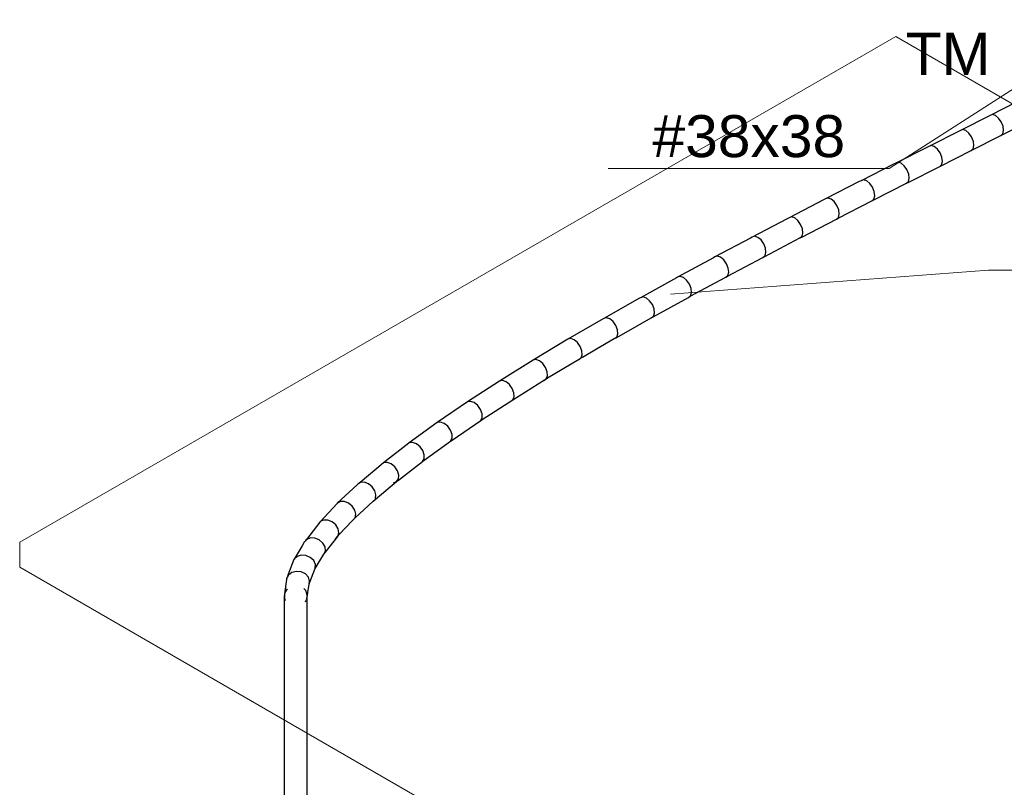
# Model space of a CAD drawing. Header units: millimetres. Extents: x 4476663 to 4477054, y -30323851 to -30323414.
# Tile 4 of 256: x 4476912.77 to 4476917.45, y -30323826.85 to -30323823.2. Entities that reach past the tile are written whole.
import ezdxf

# ---------------------------------------------------------------- set-up
doc = ezdxf.new("R2010")
doc.units = ezdxf.units.MM
doc.linetypes.add('NULL', pattern=[0])
for name, color, linetype, lineweight in [('CE-Condutos (Teto)', 1, 'Continuous', 25), ('CE-Textos conduto', 7, 'Continuous', 9), ('CE-Textos fios', 7, 'Continuous', 9), ('DI-Elementos externos em vista', 9, 'Continuous', 5), ('Textos', 7, 'Continuous', 9)]:
    doc.layers.add(name, color=color, linetype=linetype, lineweight=lineweight)
doc.styles.add('ARIAL', font='arial.ttf')

msp = doc.modelspace()

# ---------------------------------------------------------------- linework, layer by layer
at = {"layer": 'CE-Condutos (Teto)'}
for p, q in [((4476917.5172, -30323823.5847), (4476917.3863, -30323823.6513)), ((4476917.3863, -30323823.6513), (4476917.2453, -30323823.7227)), ((4476917.3979, -30323823.647), (4476917.3863, -30323823.6513)), ((4476917.4124, -30323823.6515), (4476917.3979, -30323823.647)), ((4476917.4273, -30323823.6639), (4476917.4124, -30323823.6515)), ((4476917.44, -30323823.6822), (4476917.4273, -30323823.6639)), ((4476917.2453, -30323823.7227), (4476917.0953, -30323823.7985)), ((4476917.2568, -30323823.7183), (4476917.2453, -30323823.7227)), ((4476917.2713, -30323823.7228), (4476917.2568, -30323823.7183)), ((4476917.2862, -30323823.7353), (4476917.2713, -30323823.7228)), ((4476917.4379, -30323823.7474), (4476917.5688, -30323823.6808)), ((4476917.4483, -30323823.7032), (4476917.44, -30323823.6822)), ((4476917.4472, -30323823.7389), (4476917.4509, -30323823.7233)), ((4476917.4509, -30323823.7233), (4476917.4483, -30323823.7032)), ((4476917.2989, -30323823.7536), (4476917.2862, -30323823.7353)), ((4476917.2968, -30323823.8188), (4476917.4379, -30323823.7474)), ((4476917.3072, -30323823.7746), (4476917.2989, -30323823.7536)), ((4476917.4379, -30323823.7474), (4476917.4472, -30323823.7389)), ((4476917.0953, -30323823.7985), (4476916.9376, -30323823.8783)), ((4476917.1068, -30323823.7942), (4476917.0953, -30323823.7985)), ((4476917.1213, -30323823.7986), (4476917.1068, -30323823.7942)), ((4476917.1362, -30323823.8111), (4476917.1213, -30323823.7986)), ((4476917.1489, -30323823.8294), (4476917.1362, -30323823.8111)), ((4476917.1468, -30323823.8946), (4476917.2968, -30323823.8188)), ((4476917.2968, -30323823.8188), (4476917.3061, -30323823.8103)), ((4476917.3061, -30323823.8103), (4476917.3098, -30323823.7946)), ((4476917.3098, -30323823.7946), (4476917.3072, -30323823.7746)), ((4476917.1573, -30323823.8504), (4476917.1489, -30323823.8294)), ((4476917.1598, -30323823.8705), (4476917.1573, -30323823.8504)), ((4476916.9277, -30323823.8833), (4476916.7734, -30323823.9618)), ((4476916.9376, -30323823.8783), (4476916.9277, -30323823.8833)), ((4476916.9377, -30323823.8782), (4476916.9376, -30323823.8783)), ((4476916.9492, -30323823.874), (4476916.9377, -30323823.8782)), ((4476916.9637, -30323823.8785), (4476916.9492, -30323823.874)), ((4476916.9786, -30323823.891), (4476916.9637, -30323823.8785)), ((4476916.9914, -30323823.9094), (4476916.9786, -30323823.891)), ((4476916.9997, -30323823.9303), (4476916.9914, -30323823.9094)), ((4476916.9975, -30323823.9702), (4476917.1468, -30323823.8946)), ((4476917.1468, -30323823.8946), (4476917.1561, -30323823.8861)), ((4476917.1561, -30323823.8861), (4476917.1598, -30323823.8705)), ((4476916.7851, -30323823.9576), (4476916.7736, -30323823.9617)), ((4476916.7997, -30323823.9621), (4476916.7851, -30323823.9576)), ((4476916.9985, -30323823.9659), (4476917.0022, -30323823.9504)), ((4476917.0022, -30323823.9504), (4476916.9997, -30323823.9303)), ((4476916.7647, -30323823.9663), (4476916.6041, -30323824.0486)), ((4476916.7734, -30323823.9618), (4476916.7647, -30323823.9663)), ((4476916.7736, -30323823.9617), (4476916.7734, -30323823.9618)), ((4476916.8147, -30323823.9747), (4476916.7997, -30323823.9621)), ((4476916.8275, -30323823.993), (4476916.8147, -30323823.9747)), ((4476916.8358, -30323824.014), (4476916.8275, -30323823.993)), ((4476916.8335, -30323824.0536), (4476916.9891, -30323823.9744)), ((4476916.9891, -30323823.9744), (4476916.9985, -30323823.9659)), ((4476916.9891, -30323823.9744), (4476916.9975, -30323823.9702)), ((4476916.5976, -30323824.052), (4476916.4309, -30323824.1383)), ((4476916.6041, -30323824.0486), (4476916.5976, -30323824.052)), ((4476916.6043, -30323824.0485), (4476916.6041, -30323824.0486)), ((4476916.6159, -30323824.0445), (4476916.6043, -30323824.0485)), ((4476916.6306, -30323824.0491), (4476916.6159, -30323824.0445)), ((4476916.6457, -30323824.0616), (4476916.6306, -30323824.0491)), ((4476916.825, -30323824.0579), (4476916.8345, -30323824.0495)), ((4476916.825, -30323824.0579), (4476916.8335, -30323824.0536)), ((4476916.8345, -30323824.0495), (4476916.8383, -30323824.034)), ((4476916.8383, -30323824.034), (4476916.8358, -30323824.014)), ((4476916.6585, -30323824.08), (4476916.6457, -30323824.0616)), ((4476916.6668, -30323824.1009), (4476916.6585, -30323824.08)), ((4476916.6643, -30323824.1403), (4476916.825, -30323824.0579)), ((4476916.6692, -30323824.1209), (4476916.6668, -30323824.1009)), ((4476916.4221, -30323824.1429), (4476916.255, -30323824.2306)), ((4476916.4308, -30323824.1383), (4476916.4221, -30323824.1429)), ((4476916.4312, -30323824.1382), (4476916.4308, -30323824.1383)), ((4476916.4428, -30323824.1342), (4476916.4312, -30323824.1382)), ((4476916.4577, -30323824.1389), (4476916.4428, -30323824.1342)), ((4476916.4728, -30323824.1516), (4476916.4577, -30323824.1389)), ((4476916.4912, -30323824.2299), (4476916.6557, -30323824.1447)), ((4476916.6557, -30323824.1447), (4476916.6653, -30323824.1364)), ((4476916.6557, -30323824.1447), (4476916.6643, -30323824.1403)), ((4476916.6653, -30323824.1364), (4476916.6692, -30323824.1209)), ((4476916.4856, -30323824.1699), (4476916.4728, -30323824.1516)), ((4476916.4939, -30323824.1909), (4476916.4856, -30323824.1699)), ((4476916.4963, -30323824.2108), (4476916.4939, -30323824.1909)), ((4476916.2473, -30323824.2346), (4476916.0776, -30323824.3249)), ((4476916.2549, -30323824.2305), (4476916.2473, -30323824.2346)), ((4476916.2552, -30323824.2304), (4476916.2549, -30323824.2305)), ((4476916.267, -30323824.2266), (4476916.2552, -30323824.2304)), ((4476916.282, -30323824.2314), (4476916.267, -30323824.2266)), ((4476916.2973, -30323824.244), (4476916.282, -30323824.2314)), ((4476916.3155, -30323824.322), (4476916.4825, -30323824.2344)), ((4476916.4825, -30323824.2344), (4476916.4922, -30323824.2262)), ((4476916.4825, -30323824.2344), (4476916.4912, -30323824.2299)), ((4476916.4922, -30323824.2262), (4476916.4963, -30323824.2108)), ((4476916.3102, -30323824.2624), (4476916.2973, -30323824.244)), ((4476916.3184, -30323824.2833), (4476916.3102, -30323824.2624)), ((4476916.3207, -30323824.3032), (4476916.3184, -30323824.2833)), ((4476916.0707, -30323824.3286), (4476915.9001, -30323824.4211)), ((4476916.0775, -30323824.3249), (4476916.0707, -30323824.3286)), ((4476916.0778, -30323824.3248), (4476916.0775, -30323824.3249)), ((4476916.0899, -30323824.3211), (4476916.0778, -30323824.3248)), ((4476916.105, -30323824.326), (4476916.0899, -30323824.3211)), ((4476916.1204, -30323824.3387), (4476916.105, -30323824.326)), ((4476916.1384, -30323824.4162), (4476916.3066, -30323824.3266)), ((4476916.3066, -30323824.3266), (4476916.3165, -30323824.3185)), ((4476916.3066, -30323824.3267), (4476916.3155, -30323824.322)), ((4476916.3165, -30323824.3185), (4476916.3207, -30323824.3032)), ((4476916.1333, -30323824.3571), (4476916.1204, -30323824.3387)), ((4476916.1416, -30323824.378), (4476916.1333, -30323824.3571)), ((4476916.1437, -30323824.3978), (4476916.1416, -30323824.378)), ((4476915.8953, -30323824.4237), (4476915.7236, -30323824.5187)), ((4476915.9, -30323824.4211), (4476915.8953, -30323824.4237)), ((4476915.9002, -30323824.421), (4476915.9, -30323824.4211)), ((4476915.9126, -30323824.4174), (4476915.9002, -30323824.421)), ((4476915.9279, -30323824.4224), (4476915.9126, -30323824.4174)), ((4476915.9434, -30323824.4352), (4476915.9279, -30323824.4224)), ((4476915.9611, -30323824.5121), (4476916.1292, -30323824.421)), ((4476916.1292, -30323824.421), (4476916.1393, -30323824.413)), ((4476916.1293, -30323824.4211), (4476916.1384, -30323824.4162)), ((4476916.1393, -30323824.413), (4476916.1437, -30323824.3978)), ((4476915.9564, -30323824.4536), (4476915.9434, -30323824.4352)), ((4476915.9646, -30323824.4745), (4476915.9564, -30323824.4536)), ((4476915.9666, -30323824.4942), (4476915.9646, -30323824.4745)), ((4476915.7199, -30323824.5207), (4476915.5495, -30323824.6172)), ((4476915.7235, -30323824.5186), (4476915.7199, -30323824.5207)), ((4476915.7237, -30323824.5186), (4476915.7235, -30323824.5186)), ((4476915.7364, -30323824.5151), (4476915.7237, -30323824.5186)), ((4476915.752, -30323824.5202), (4476915.7364, -30323824.5151)), ((4476915.7676, -30323824.5332), (4476915.752, -30323824.5202)), ((4476915.785, -30323824.6094), (4476915.9517, -30323824.5172)), ((4476915.9517, -30323824.5172), (4476915.962, -30323824.5093)), ((4476915.9518, -30323824.5172), (4476915.9611, -30323824.5121)), ((4476915.962, -30323824.5093), (4476915.9666, -30323824.4942)), ((4476915.7806, -30323824.5516), (4476915.7676, -30323824.5332)), ((4476915.7888, -30323824.5724), (4476915.7806, -30323824.5516)), ((4476915.5626, -30323824.6139), (4476915.5495, -30323824.6172)), ((4476915.5784, -30323824.6191), (4476915.5626, -30323824.6139)), ((4476915.6113, -30323824.7076), (4476915.7752, -30323824.6147)), ((4476915.7752, -30323824.6147), (4476915.7858, -30323824.607)), ((4476915.7753, -30323824.6148), (4476915.785, -30323824.6094)), ((4476915.7858, -30323824.607), (4476915.7906, -30323824.592)), ((4476915.7906, -30323824.592), (4476915.7888, -30323824.5724)), ((4476915.5468, -30323824.6187), (4476915.3789, -30323824.7165)), ((4476915.5494, -30323824.6172), (4476915.5468, -30323824.6187)), ((4476915.5495, -30323824.6172), (4476915.5494, -30323824.6172)), ((4476915.5942, -30323824.6322), (4476915.5784, -30323824.6191)), ((4476915.6073, -30323824.6506), (4476915.5942, -30323824.6322)), ((4476915.6154, -30323824.6714), (4476915.6073, -30323824.6506)), ((4476915.599, -30323824.7132), (4476915.6119, -30323824.7057)), ((4476915.6011, -30323824.7133), (4476915.6113, -30323824.7076)), ((4476915.6119, -30323824.7057), (4476915.617, -30323824.6909)), ((4476915.617, -30323824.6909), (4476915.6154, -30323824.6714)), ((4476915.3789, -30323824.7164), (4476915.2132, -30323824.8159)), ((4476915.3924, -30323824.7133), (4476915.3789, -30323824.7164)), ((4476915.4085, -30323824.7187), (4476915.3924, -30323824.7133)), ((4476915.4245, -30323824.7319), (4476915.4085, -30323824.7187)), ((4476915.4376, -30323824.7504), (4476915.4245, -30323824.7319)), ((4476915.4456, -30323824.7711), (4476915.4376, -30323824.7504)), ((4476915.5149, -30323824.7621), (4476915.599, -30323824.7132)), ((4476915.599, -30323824.7132), (4476915.6011, -30323824.7133)), ((4476915.4417, -30323824.8047), (4476915.447, -30323824.7904)), ((4476915.4417, -30323824.8047), (4476915.4478, -30323824.8012)), ((4476915.447, -30323824.7904), (4476915.4456, -30323824.7711)), ((4476915.4478, -30323824.8012), (4476915.5149, -30323824.7621)), ((4476915.2132, -30323824.8159), (4476915.0536, -30323824.9153)), ((4476915.2271, -30323824.813), (4476915.2132, -30323824.8159)), ((4476915.2436, -30323824.8186), (4476915.2271, -30323824.813)), ((4476915.2598, -30323824.8319), (4476915.2436, -30323824.8186)), ((4476915.273, -30323824.8504), (4476915.2598, -30323824.8319)), ((4476915.2808, -30323824.8711), (4476915.273, -30323824.8504)), ((4476915.2825, -30323824.9006), (4476915.4293, -30323824.8124)), ((4476915.4293, -30323824.8124), (4476915.4389, -30323824.8067)), ((4476915.4293, -30323824.8124), (4476915.4305, -30323824.8125)), ((4476915.4305, -30323824.8125), (4476915.4389, -30323824.8067)), ((4476915.4389, -30323824.8067), (4476915.4416, -30323824.805)), ((4476915.4414, -30323824.8049), (4476915.4417, -30323824.8047)), ((4476915.4416, -30323824.805), (4476915.4417, -30323824.8047)), ((4476915.2762, -30323824.9043), (4476915.2819, -30323824.8903)), ((4476915.2819, -30323824.8903), (4476915.2808, -30323824.8711)), ((4476915.0536, -30323824.9153), (4476914.9014, -30323825.0142)), ((4476915.068, -30323824.9126), (4476915.0536, -30323824.9153)), ((4476915.0849, -30323824.9185), (4476915.068, -30323824.9126)), ((4476915.1013, -30323824.9319), (4476915.0849, -30323824.9185)), ((4476915.1145, -30323824.9504), (4476915.1013, -30323824.9319)), ((4476915.1165, -30323825.0041), (4476915.268, -30323824.9097)), ((4476915.2647, -30323824.9119), (4476915.2759, -30323824.9045)), ((4476915.268, -30323824.9097), (4476915.2761, -30323824.9047)), ((4476915.2759, -30323824.9045), (4476915.2825, -30323824.9006)), ((4476915.2761, -30323824.9047), (4476915.2762, -30323824.9043)), ((4476915.1221, -30323824.971), (4476915.1145, -30323824.9504)), ((4476915.1168, -30323825.0038), (4476915.1229, -30323824.99)), ((4476915.1229, -30323824.99), (4476915.1221, -30323824.971)), ((4476914.9012, -30323825.0144), (4476914.7577, -30323825.1122)), ((4476914.9015, -30323825.0142), (4476914.9012, -30323825.0144)), ((4476914.9163, -30323825.0118), (4476914.9015, -30323825.0142)), ((4476914.9336, -30323825.0179), (4476914.9163, -30323825.0118)), ((4476914.9503, -30323825.0314), (4476914.9336, -30323825.0179)), ((4476914.9635, -30323825.05), (4476914.9503, -30323825.0314)), ((4476914.9715, -30323825.0985), (4476915.1167, -30323825.0042)), ((4476915.1167, -30323825.0042), (4476915.1168, -30323825.0038)), ((4476914.9709, -30323825.0705), (4476914.9635, -30323825.05)), ((4476914.9713, -30323825.0893), (4476914.9709, -30323825.0705)), ((4476914.7571, -30323825.1129), (4476914.6241, -30323825.209)), ((4476914.758, -30323825.1122), (4476914.7571, -30323825.1129)), ((4476914.7577, -30323825.1123), (4476914.7571, -30323825.1129)), ((4476914.7577, -30323825.1122), (4476914.7577, -30323825.1123)), ((4476914.7734, -30323825.1102), (4476914.758, -30323825.1122)), ((4476914.7912, -30323825.1165), (4476914.7734, -30323825.1102)), ((4476914.8081, -30323825.1302), (4476914.7912, -30323825.1165)), ((4476914.8213, -30323825.1488), (4476914.8081, -30323825.1302)), ((4476914.8282, -30323825.1962), (4476914.9646, -30323825.1032)), ((4476914.9644, -30323825.1031), (4476914.9647, -30323825.1028)), ((4476914.9646, -30323825.1032), (4476914.9647, -30323825.1028)), ((4476914.9647, -30323825.1028), (4476914.9713, -30323825.0893)), ((4476914.9647, -30323825.1028), (4476914.9715, -30323825.0985)), ((4476914.8284, -30323825.1692), (4476914.8213, -30323825.1488)), ((4476914.8283, -30323825.1878), (4476914.8284, -30323825.1692)), ((4476914.6222, -30323825.2108), (4476914.5016, -30323825.3041)), ((4476914.6244, -30323825.209), (4476914.6222, -30323825.2108)), ((4476914.624, -30323825.2091), (4476914.6222, -30323825.2108)), ((4476914.6241, -30323825.209), (4476914.624, -30323825.2091)), ((4476914.6406, -30323825.2073), (4476914.6244, -30323825.209)), ((4476914.6589, -30323825.214), (4476914.6406, -30323825.2073)), ((4476914.6761, -30323825.2278), (4476914.6589, -30323825.214)), ((4476914.6949, -30323825.2924), (4476914.8209, -30323825.2013)), ((4476914.8208, -30323825.2012), (4476914.8211, -30323825.201)), ((4476914.8209, -30323825.2013), (4476914.8211, -30323825.2011)), ((4476914.8211, -30323825.201), (4476914.8283, -30323825.1878)), ((4476914.8211, -30323825.201), (4476914.8282, -30323825.1962)), ((4476914.8211, -30323825.2011), (4476914.8211, -30323825.201)), ((4476914.6891, -30323825.2465), (4476914.6761, -30323825.2278)), ((4476914.6959, -30323825.2667), (4476914.6891, -30323825.2465)), ((4476914.6952, -30323825.285), (4476914.6959, -30323825.2667)), ((4476914.5022, -30323825.3042), (4476914.4696, -30323825.3317)), ((4476914.5014, -30323825.3043), (4476914.4903, -30323825.3139)), ((4476914.5016, -30323825.3041), (4476914.5014, -30323825.3043)), ((4476914.5155, -30323825.3032), (4476914.5022, -30323825.3042)), ((4476914.5192, -30323825.303), (4476914.5155, -30323825.3032)), ((4476914.538, -30323825.3099), (4476914.5192, -30323825.303)), ((4476914.5554, -30323825.324), (4476914.538, -30323825.3099)), ((4476914.5726, -30323825.3868), (4476914.6871, -30323825.2982)), ((4476914.687, -30323825.2981), (4476914.6872, -30323825.298)), ((4476914.6871, -30323825.2982), (4476914.6872, -30323825.298)), ((4476914.6872, -30323825.298), (4476914.6952, -30323825.285)), ((4476914.6872, -30323825.298), (4476914.6949, -30323825.2924)), ((4476914.4696, -30323825.3317), (4476914.3917, -30323825.3973)), ((4476914.5683, -30323825.3426), (4476914.5554, -30323825.324)), ((4476914.5746, -30323825.3627), (4476914.5683, -30323825.3426)), ((4476914.5731, -30323825.3806), (4476914.5746, -30323825.3627)), ((4476914.3767, -30323825.4087), (4476914.2824, -30323825.497)), ((4476914.3793, -30323825.4063), (4476914.3767, -30323825.4087)), ((4476914.384, -30323825.4032), (4476914.3793, -30323825.4063)), ((4476914.3914, -30323825.3975), (4476914.384, -30323825.4032)), ((4476914.3926, -30323825.3975), (4476914.384, -30323825.4032)), ((4476914.3917, -30323825.3973), (4476914.3914, -30323825.3975)), ((4476914.4106, -30323825.3967), (4476914.3926, -30323825.3975)), ((4476914.43, -30323825.404), (4476914.4106, -30323825.3967)), ((4476914.4475, -30323825.4182), (4476914.43, -30323825.404)), ((4476914.4626, -30323825.4789), (4476914.5641, -30323825.3934)), ((4476914.5502, -30323825.3992), (4476914.5642, -30323825.3933)), ((4476914.5641, -30323825.3934), (4476914.5731, -30323825.3806)), ((4476914.5642, -30323825.3933), (4476914.5726, -30323825.3868)), ((4476914.4602, -30323825.4369), (4476914.4475, -30323825.4182)), ((4476914.4658, -30323825.4567), (4476914.4602, -30323825.4369)), ((4476914.4633, -30323825.4743), (4476914.4658, -30323825.4567)), ((4476914.2811, -30323825.4982), (4476914.2004, -30323825.5845)), ((4476914.2826, -30323825.4966), (4476914.2811, -30323825.4982)), ((4476914.2831, -30323825.4963), (4476914.2826, -30323825.4966)), ((4476914.2972, -30323825.4884), (4476914.2831, -30323825.4963)), ((4476914.3161, -30323825.4881), (4476914.2972, -30323825.4884)), ((4476914.3361, -30323825.4959), (4476914.3161, -30323825.4881)), ((4476914.3538, -30323825.5103), (4476914.3361, -30323825.4959)), ((4476914.3664, -30323825.5679), (4476914.4532, -30323825.4866)), ((4476914.4531, -30323825.4867), (4476914.4536, -30323825.4865)), ((4476914.4531, -30323825.4867), (4476914.4531, -30323825.4867)), ((4476914.4536, -30323825.4865), (4476914.4626, -30323825.4789)), ((4476914.3659, -30323825.5289), (4476914.3538, -30323825.5103)), ((4476914.3706, -30323825.5485), (4476914.3659, -30323825.5289)), ((4476914.3668, -30323825.5656), (4476914.3706, -30323825.5485)), ((4476914.1995, -30323825.5863), (4476914.1351, -30323825.669)), ((4476914.2012, -30323825.5842), (4476914.1995, -30323825.5863)), ((4476914.2004, -30323825.5845), (4476914.1995, -30323825.5863)), ((4476914.2173, -30323825.5766), (4476914.2012, -30323825.5842)), ((4476914.2374, -30323825.5769), (4476914.2173, -30323825.5766)), ((4476914.2579, -30323825.5851), (4476914.2374, -30323825.5769)), ((4476914.2754, -30323825.5997), (4476914.2579, -30323825.5851)), ((4476914.2868, -30323825.6183), (4476914.2754, -30323825.5997)), ((4476914.2917, -30323825.6461), (4476914.3536, -30323825.5798)), ((4476914.3536, -30323825.5798), (4476914.3668, -30323825.5656)), ((4476914.3562, -30323825.5773), (4476914.3664, -30323825.5679)), ((4476914.2852, -30323825.653), (4476914.2902, -30323825.6375)), ((4476914.2852, -30323825.653), (4476914.2917, -30323825.6461)), ((4476914.2902, -30323825.6375), (4476914.2868, -30323825.6183)), ((4476914.1254, -30323825.6822), (4476914.1152, -30323825.6992)), ((4476914.1302, -30323825.6765), (4476914.1254, -30323825.6822)), ((4476914.1368, -30323825.6686), (4476914.1302, -30323825.6765)), ((4476914.1349, -30323825.6694), (4476914.1302, -30323825.6765)), ((4476914.1351, -30323825.669), (4476914.1349, -30323825.6694)), ((4476914.1546, -30323825.6617), (4476914.1368, -30323825.6686)), ((4476914.1759, -30323825.6627), (4476914.1546, -30323825.6617)), ((4476914.1968, -30323825.6714), (4476914.1759, -30323825.6627)), ((4476914.2138, -30323825.6862), (4476914.1968, -30323825.6714)), ((4476914.224, -30323825.7047), (4476914.2138, -30323825.6862)), ((4476914.226, -30323825.7297), (4476914.2848, -30323825.6542)), ((4476914.2733, -30323825.6653), (4476914.2847, -30323825.6535)), ((4476914.2847, -30323825.6535), (4476914.2852, -30323825.653)), ((4476914.2848, -30323825.6542), (4476914.2852, -30323825.653)), ((4476914.2852, -30323825.653), (4476914.2852, -30323825.653)), ((4476914.1152, -30323825.6992), (4476914.0767, -30323825.7634)), ((4476914.1772, -30323825.8079), (4476914.2181, -30323825.7396)), ((4476914.2181, -30323825.7396), (4476914.2182, -30323825.7394)), ((4476914.2182, -30323825.7394), (4476914.2255, -30323825.7236)), ((4476914.2182, -30323825.7394), (4476914.2188, -30323825.7389)), ((4476914.2188, -30323825.7389), (4476914.226, -30323825.7297)), ((4476914.2255, -30323825.7236), (4476914.224, -30323825.7047)), ((4476914.0764, -30323825.765), (4476914.0473, -30323825.8396)), ((4476914.0774, -30323825.7623), (4476914.0764, -30323825.765)), ((4476914.0767, -30323825.7634), (4476914.0764, -30323825.765)), ((4476914.0912, -30323825.7495), (4476914.0774, -30323825.7623)), ((4476914.1109, -30323825.7434), (4476914.0912, -30323825.7495)), ((4476914.1332, -30323825.7451), (4476914.1109, -30323825.7434)), ((4476914.154, -30323825.7542), (4476914.1332, -30323825.7451)), ((4476914.17, -30323825.7693), (4476914.154, -30323825.7542)), ((4476914.1782, -30323825.7877), (4476914.17, -30323825.7693)), ((4476914.0666, -30323825.8262), (4476914.0501, -30323825.8383)), ((4476914.088, -30323825.821), (4476914.0666, -30323825.8262)), ((4476914.1107, -30323825.8234), (4476914.088, -30323825.821)), ((4476914.1307, -30323825.8332), (4476914.1107, -30323825.8234)), ((4476914.1446, -30323825.8486), (4476914.1307, -30323825.8332)), ((4476914.1515, -30323825.8723), (4476914.1756, -30323825.8106)), ((4476914.1756, -30323825.8106), (4476914.1773, -30323825.8062)), ((4476914.1756, -30323825.8106), (4476914.1772, -30323825.8079)), ((4476914.1773, -30323825.8062), (4476914.1782, -30323825.7877)), ((4476914.0408, -30323825.8602), (4476914.0311, -30323825.9282)), ((4476914.0415, -30323825.8551), (4476914.0408, -30323825.8602)), ((4476914.0438, -30323825.8506), (4476914.0415, -30323825.8551)), ((4476914.0501, -30323825.8383), (4476914.0438, -30323825.8506)), ((4476914.047, -30323825.8406), (4476914.0438, -30323825.8506)), ((4476914.0473, -30323825.8396), (4476914.047, -30323825.8406)), ((4476914.1499, -30323825.867), (4476914.1446, -30323825.8486)), ((4476914.1479, -30323825.8816), (4476914.1499, -30323825.867)), ((4476914.1479, -30323825.8816), (4476914.1515, -30323825.8723)), ((4476914.0353, -30323825.9171), (4476914.0312, -30323825.9301)), ((4476914.0438, -30323825.9034), (4476914.0353, -30323825.9171)), ((4476914.1325, -30323825.9116), (4476914.1238, -30323825.9027)), ((4476914.1375, -30323825.9272), (4476914.1325, -30323825.9116)), ((4476914.1391, -30323825.9354), (4476914.1375, -30323825.9272)), ((4476914.1402, -30323825.9359), (4476914.1422, -30323825.9214)), ((4476914.1422, -30323825.9214), (4476914.1479, -30323825.8816)), ((4476914.0307, -30323825.9359), (4476914.0302, -30323825.9371)), ((4476914.0302, -30323825.9371), (4476914.0302, -30323825.9433)), ((4476914.0302, -30323825.9433), (4476914.0302, -30323827.7383)), ((4476914.0312, -30323825.9301), (4476914.0307, -30323825.9318)), ((4476914.0307, -30323825.9318), (4476914.0307, -30323825.9359)), ((4476914.0307, -30323825.9359), (4476914.0307, -30323825.945)), ((4476914.0311, -30323825.9282), (4476914.0312, -30323825.9301)), ((4476914.0319, -30323825.9489), (4476914.035, -30323825.959)), ((4476914.1307, -30323825.9664), (4476914.1344, -30323825.9586)), ((4476914.1362, -30323825.9553), (4476914.1391, -30323825.942)), ((4476914.1377, -30323825.9512), (4476914.1391, -30323825.9428)), ((4476914.1391, -30323825.942), (4476914.1396, -30323825.94)), ((4476914.1391, -30323825.9428), (4476914.1395, -30323825.9404)), ((4476914.1391, -30323825.9432), (4476914.1391, -30323825.9428)), ((4476914.1391, -30323825.9499), (4476914.1391, -30323825.9432)), ((4476914.1391, -30323827.5912), (4476914.1391, -30323825.9499)), ((4476914.1395, -30323825.9404), (4476914.1396, -30323825.9398)), ((4476914.1396, -30323825.94), (4476914.1398, -30323825.9386)), ((4476914.1396, -30323825.9398), (4476914.1398, -30323825.9387)), ((4476914.1398, -30323825.9386), (4476914.1402, -30323825.9359)), ((4476914.1398, -30323825.9387), (4476914.1398, -30323825.9386))]:
    msp.add_line(p, q, dxfattribs=at)
at = {"layer": 'CE-Textos conduto'}
msp.add_lwpolyline([(4476917.7944, -30323823.335), (4476916.9074, -30323823.9033), (4476915.571, -30323823.9033)], dxfattribs=at)
at = {"layer": 'CE-Textos fios'}
for p, q in [((4476915.8661, -30323824.5021), (4476917.3787, -30323824.3874)), ((4476917.3787, -30323824.3874), (4476918.6321, -30323824.3874))]:
    msp.add_line(p, q, dxfattribs=at)
at = {"layer": 'DI-Elementos externos em vista'}
for p, q in [((4476916.9378, -30323823.2763), (4476912.772, -30323825.6814)), ((4476925.1822, -30323828.0361), (4476916.9378, -30323823.2763)), ((4476912.772, -30323825.6814), (4476912.772, -30323825.8014)), ((4476912.772, -30323825.8014), (4476920.9124, -30323830.5013))]:
    msp.add_line(p, q, dxfattribs=at)

# ---------------------------------------------------------------- texts
at = {"layer": 'CE-Textos conduto', "linetype": 'NULL', "insert": (4476915.781, -30323823.8526), "char_height": 0.2, "width": 1.832927, "attachment_point": 7, "line_spacing_factor": 0.6, "style": 'ARIAL'}
msp.add_mtext('#38x38', dxfattribs=at)
at = {"layer": 'Textos', "linetype": 'NULL', "insert": (4476917.3888, -30323823.4582), "char_height": 0.2, "width": 0.807012, "attachment_point": 9, "line_spacing_factor": 0.6, "style": 'ARIAL'}
msp.add_mtext('TM', dxfattribs=at)

doc.saveas('drawing.dxf')
